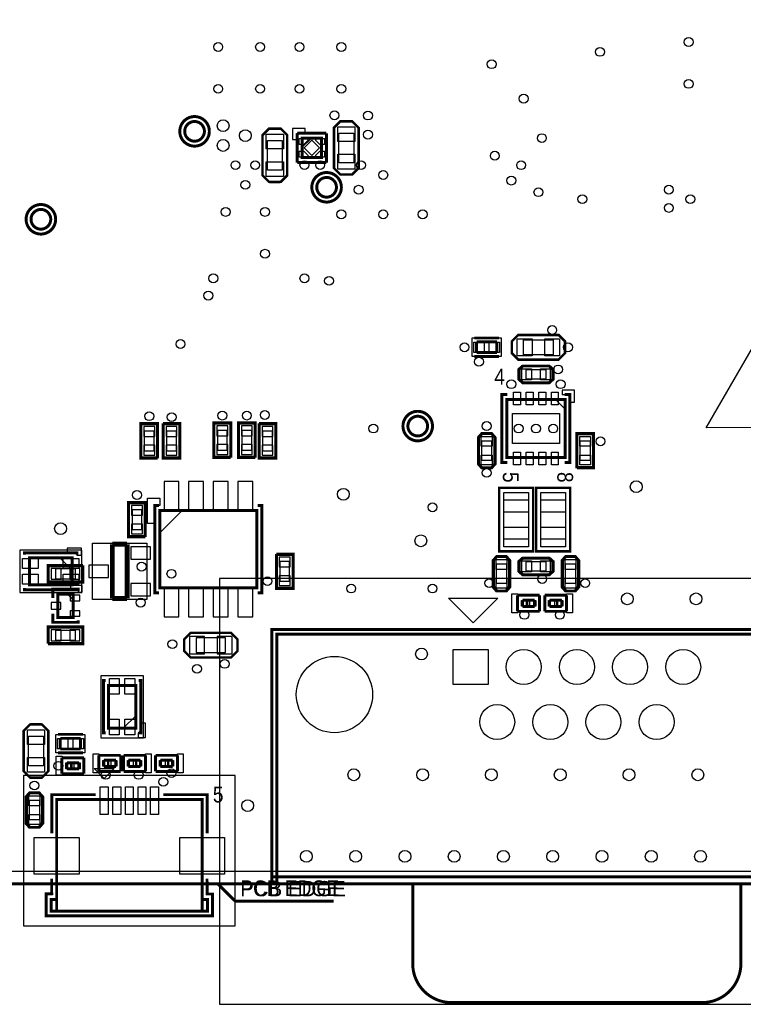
# Model space of a CAD drawing. Extents: x 6 to 156, y -6 to 136.
# Tile 5 of 32: x 55 to 92, y -6 to 45. Entities that reach past the tile are written whole.
import ezdxf

# ---------------------------------------------------------------- set-up
doc = ezdxf.new("R2010")
doc.units = 0
for name, color, linetype in [('BG_OUTLINE', 134, 'CONTINUOUS'), ('PG_ASSEMBLY_BOTTOM', 1, 'CONTINUOUS'), ('PG_ASSEMBLY_TOP', 1, 'CONTINUOUS'), ('PG_PLACE_BOUND_BOTTOM', 152, 'CONTINUOUS'), ('PG_PLACE_BOUND_TOP', 152, 'CONTINUOUS'), ('PG_SILKSCREEN_BOTTOM', 204, 'CONTINUOUS'), ('PG_SILKSCREEN_TOP', 45, 'CONTINUOUS'), ('PIN_BOTTOM', 5, 'CONTINUOUS'), ('PIN_TOP', 1, 'CONTINUOUS'), ('RKI_ALL', 174, 'CONTINUOUS'), ('VC_BOTTOM', 5, 'CONTINUOUS'), ('VC_TOP', 1, 'CONTINUOUS')]:
    doc.layers.add(name, color=color, linetype=linetype)

msp = doc.modelspace()

# ---------------------------------------------------------------- linework, layer by layer
at = {"layer": 'BG_OUTLINE', "const_width": 0.1524}
msp.add_lwpolyline([(7.558024, 0.050038), (136.542018, 0.050038, 0.414214), (137.050018, 0.558038), (137.050018, 11.925808)], format="xyb", dxfattribs=at)
at = {"layer": 'PG_ASSEMBLY_BOTTOM'}
for points in [[(61.373004, 22.071838), (61.373004, 23.748238), (62.135004, 23.748238), (62.135004, 22.071838)], [(63.278004, 23.748238), (63.278004, 22.071838), (62.516004, 22.071838), (62.516004, 23.748238)], [(65.140078, 22.106128), (65.140078, 23.782528), (65.902078, 23.782528), (65.902078, 22.106128)], [(66.404998, 22.106128), (66.404998, 23.782528), (67.166998, 23.782528), (67.166998, 22.106128)], [(68.231004, 23.748238), (68.231004, 22.071838), (67.469004, 22.071838), (67.469004, 23.748238)], [(60.738004, 18.007838), (60.738004, 19.684238), (61.500004, 19.684238), (61.500004, 18.007838)], [(62.301882, 19.322034), (63.453264, 19.322034), (62.301882, 18.170652)], [(61.627004, 17.626838), (61.627004, 14.731238), (58.833004, 14.731238), (58.833004, 17.626838)], [(69.120004, 17.017238), (69.120004, 15.340838), (68.358004, 15.340838), (68.358004, 17.017238)], [(58.274204, 15.671038), (56.597804, 15.671038), (56.597804, 16.433038), (58.274204, 16.433038)], [(57.836054, 14.701012), (57.53608, 15.000986), (57.836054, 15.000986)], [(56.597804, 13.258038), (58.274204, 13.258038), (58.274204, 12.496038), (56.597804, 12.496038)], [(63.608204, 12.724638), (63.887604, 13.004038), (65.970404, 13.004038), (66.249804, 12.724638), (66.326004, 12.648438), (66.326004, 12.089638), (66.148204, 11.911838), (65.970404, 11.734038), (63.887604, 11.734038), (63.709804, 11.911838), (63.532004, 12.089638), (63.532004, 12.648438)]]:
    msp.add_lwpolyline(points, close=True, dxfattribs=at)
at = {"layer": 'PG_ASSEMBLY_BOTTOM', "const_width": 0.1524}
for points in [[(62.302136, 19.322034), (67.301872, 19.322034), (67.301872, 15.322042), (62.302136, 15.322042), (62.302136, 19.322034)], [(57.836054, 13.80109), (57.035954, 13.80109), (57.035954, 15.000986), (57.836054, 15.000986), (57.836054, 13.80109)]]:
    msp.add_lwpolyline(points, dxfattribs=at)
at = {"layer": 'PG_ASSEMBLY_TOP', "const_width": 0.1524}
for points in [[(64.598042, 38.87724, 0.99995), (63.582042, 38.87724, 1.00005), (64.598042, 38.87724)], [(71.406004, 35.991038, 0.99995), (70.390004, 35.991038, 1.00005), (71.406004, 35.991038)], [(56.674004, 34.340038, 0.99995), (55.658004, 34.340038, 1.00005), (56.674004, 34.340038)], [(76.105004, 23.672038, 0.99995), (75.089004, 23.672038, 1.00005), (76.105004, 23.672038)], [(75.33894, 0.051054), (75.33894, -4.06908, 0.414194), (77.338936, -6.069076), (90.2589, -6.069076, 0.414215), (92.258896, -4.06908), (92.258896, 0.051054)]]:
    msp.add_lwpolyline(points, format="xyb", dxfattribs=at)
at = {"layer": 'PG_ASSEMBLY_TOP'}
for points in [[(71.558404, 39.343838), (71.279004, 39.064438), (71.279004, 36.981638), (71.558404, 36.702238), (71.634604, 36.626038), (72.193404, 36.626038), (72.371204, 36.803838), (72.549004, 36.981638), (72.549004, 39.064438), (72.371204, 39.242238), (72.193404, 39.420038), (71.634604, 39.420038)], [(67.875404, 38.962838), (67.596004, 38.683438), (67.596004, 36.600638), (67.875404, 36.321238), (67.951604, 36.245038), (68.510404, 36.245038), (68.688204, 36.422838), (68.866004, 36.600638), (68.866004, 38.683438), (68.688204, 38.861238), (68.510404, 39.039038), (67.951604, 39.039038)], [(69.636132, 38.523164), (70.116192, 38.523164), (69.636132, 38.06952)], [(80.499204, 27.380438), (80.778604, 27.101038), (82.861404, 27.101038), (83.140804, 27.380438), (83.217004, 27.456638), (83.217004, 28.015438), (83.039204, 28.193238), (82.861404, 28.371038), (80.778604, 28.371038), (80.600804, 28.193238), (80.423004, 28.015438), (80.423004, 27.456638)], [(81.032604, 25.958038), (82.353404, 25.958038), (82.531204, 26.113486), (82.531204, 26.56205), (82.353404, 26.720038), (81.032604, 26.720038), (80.854804, 26.567638), (80.854804, 26.110438)], [(83.193128, 24.545036), (82.693002, 25.044908), (83.193128, 25.044908)], [(79.534004, 21.741638), (79.534004, 23.062438), (79.378556, 23.240238), (78.929992, 23.240238), (78.772004, 23.062438), (78.772004, 21.741638), (78.924404, 21.563838), (79.381604, 21.563838)], [(84.614004, 21.563838), (83.852004, 21.563838), (83.852004, 23.240238), (84.614004, 23.240238)], [(57.783984, 16.899128), (57.783984, 16.238982), (57.124092, 16.899128)], [(79.534004, 16.712438), (79.534004, 15.391638), (79.689452, 15.213838), (80.138016, 15.213838), (80.296004, 15.391638), (80.296004, 16.712438), (80.143604, 16.890238), (79.686404, 16.890238)], [(81.032604, 16.052038), (82.353404, 16.052038), (82.531204, 16.207486), (82.531204, 16.65605), (82.353404, 16.814038), (81.032604, 16.814038), (80.854804, 16.661638), (80.854804, 16.204438)], [(83.090004, 16.712438), (83.090004, 15.391638), (83.245452, 15.213838), (83.694016, 15.213838), (83.852004, 15.391638), (83.852004, 16.712438), (83.699604, 16.890238), (83.242404, 16.890238)], [(77.180948, 14.797024), (79.720948, 14.797024), (78.450948, 13.527024)], [(81.211928, 14.368018), (81.211928, 14.688058), (81.002124, 14.688058), (81.002124, 14.368018)], [(82.80908, 14.688058), (82.80908, 14.368018), (83.018884, 14.368018), (83.018884, 14.688058)], [(61.077094, 8.084058), (60.416948, 8.084058), (61.077094, 8.74395)], [(55.556404, 8.228838), (55.277004, 7.949438), (55.277004, 5.866638), (55.556404, 5.587238), (55.632604, 5.511038), (56.191404, 5.511038), (56.369204, 5.688838), (56.547004, 5.866638), (56.547004, 7.949438), (56.369204, 8.127238), (56.191404, 8.305038), (55.632604, 8.305038)], [(57.716928, 5.986018), (57.716928, 6.306058), (57.507124, 6.306058), (57.507124, 5.986018)], [(59.621928, 6.113018), (59.621928, 6.433058), (59.412124, 6.433058), (59.412124, 6.113018)], [(61.09208, 6.433058), (61.09208, 6.113018), (61.301884, 6.113018), (61.301884, 6.433058)], [(62.74308, 6.433058), (62.74308, 6.113018), (62.952884, 6.113018), (62.952884, 6.433058)], [(59.428888, 5.496052), (58.920888, 6.004052), (59.936888, 6.004052)], [(56.213248, 3.199638), (56.213248, 4.520438), (56.0578, 4.698238), (55.609236, 4.698238), (55.451248, 4.520438), (55.451248, 3.199638), (55.603648, 3.021838), (56.060848, 3.021838)]]:
    msp.add_lwpolyline(points, close=True, dxfattribs=at)
for points, const_width in [([(69.636132, 38.52291), (70.635876, 38.52291), (70.635876, 37.522912), (69.636132, 37.522912), (69.636132, 38.52291)], 0.1524), ([(78.627986, 27.460956), (78.627986, 28.01112)], 0.1524), ([(78.627986, 28.01112), (79.678022, 28.01112)], 0.1524), ([(79.678022, 28.01112), (79.678022, 27.460956)], 0.1524), ([(79.678022, 27.460956), (78.627986, 27.460956)], 0.1524), ([(80.19288, 22.044914), (80.19288, 25.044908), (83.193128, 25.044908), (83.193128, 22.044914), (80.19288, 22.044914)], 0.1524), ([(57.774078, 16.879062), (55.57393, 16.879062), (55.57393, 15.479014), (57.774078, 15.479014), (57.774078, 16.879062)], 0.1524), ([(81.621884, 14.688058), (81.002124, 14.688058)], 0.1524), ([(81.002124, 14.688058), (81.002124, 14.368018)], 0.1524), ([(81.621884, 14.368018), (81.621884, 14.688058)], 0.1524), ([(82.399124, 14.688058), (82.399124, 14.368018)], 0.1524), ([(83.018884, 14.688058), (82.399124, 14.688058)], 0.1524), ([(83.018884, 14.368018), (83.018884, 14.688058)], 0.1524), ([(81.002124, 14.368018), (81.621884, 14.368018)], 0.1524), ([(82.399124, 14.368018), (83.018884, 14.368018)], 0.1524), ([(68.329048, 0.051054), (99.518978, 0.051054), (99.518978, 12.93114), (68.329048, 12.93114), (68.329048, 0.051054)], 0.1524), ([(61.057028, 8.093964), (61.057028, 10.294112), (59.65698, 10.294112), (59.65698, 8.093964), (61.057028, 8.093964)], 0.1524), ([(57.164986, 7.013956), (57.164986, 7.56412)], 0.1524), ([(57.164986, 7.56412), (58.215022, 7.56412)], 0.1524), ([(58.215022, 7.56412), (58.215022, 7.013956)], 0.1524), ([(58.215022, 7.013956), (57.164986, 7.013956)], 0.1524), ([(58.126884, 6.306058), (57.507124, 6.306058)], 0.1524), ([(57.507124, 6.306058), (57.507124, 5.986018)], 0.1524), ([(58.126884, 5.986018), (58.126884, 6.306058)], 0.1524), ([(60.031884, 6.433058), (59.412124, 6.433058)], 0.1524), ([(59.412124, 6.433058), (59.412124, 6.113018)], 0.1524), ([(59.412124, 6.113018), (60.031884, 6.113018)], 0.1524), ([(60.031884, 6.113018), (60.031884, 6.433058)], 0.1524), ([(60.682124, 6.433058), (60.682124, 6.113018)], 0.1524), ([(61.301884, 6.433058), (60.682124, 6.433058)], 0.1524), ([(60.682124, 6.113018), (61.301884, 6.113018)], 0.1524), ([(61.301884, 6.113018), (61.301884, 6.433058)], 0.1524), ([(62.333124, 6.433058), (62.333124, 6.113018)], 0.1524), ([(62.952884, 6.433058), (62.333124, 6.433058)], 0.1524), ([(62.333124, 6.113018), (62.952884, 6.113018)], 0.1524), ([(62.952884, 6.113018), (62.952884, 6.433058)], 0.1524), ([(57.507124, 5.986018), (58.126884, 5.986018)], 0.1524), ([(56.979058, -1.346962), (56.979058, 4.40309), (64.478916, 4.40309), (64.478916, -1.346962)], 0.1524), ([(56.41086, 0.053086), (65.298066, 0.053086), (66.18986, -0.838962), (71.26986, -0.838962)], 0.151892), ([(68.382896, 0.42291), (99.497896, 0.42291)], 0.1524)]:
    msp.add_lwpolyline(points, dxfattribs=dict(at, const_width=const_width))
for points in [[(80.042004, 17.830038), (80.042004, 19.862038), (81.312004, 19.862038), (81.312004, 17.830038), (80.042004, 17.830038)], [(81.947004, 17.830038), (81.947004, 19.862038), (83.217004, 19.862038), (83.217004, 17.830038), (81.947004, 17.830038)]]:
    msp.add_lwpolyline(points, dxfattribs=at)
msp.add_lwpolyline([(64.478916, -0.747014, 0.1524, 0.1524, 0), (64.758824, -0.747014, 0.1524, 0.1524, 0), (64.758824, -1.346962, 0.1524, 0.1524, 0), (56.698896, -1.346962, 0.1524, 0.1524, 0), (56.698896, -0.747014, 0.151892, 0.151892, 0), (56.91886, -0.747014, 0.151892, 0.151892, 0)], format="xyseb", dxfattribs=at)
at = {"layer": 'PG_PLACE_BOUND_BOTTOM'}
for points in [[(94.307406, 30.206442), (98.102166, 23.592282), (90.477086, 23.589742)], [(61.500004, 22.402038), (62.008004, 22.402038), (62.008004, 23.418038), (61.500004, 23.418038)], [(63.151004, 23.418038), (62.643004, 23.418038), (62.643004, 22.402038), (63.151004, 22.402038)], [(65.267078, 22.436328), (65.775078, 22.436328), (65.775078, 23.452328), (65.267078, 23.452328)], [(66.531998, 22.436328), (67.039998, 22.436328), (67.039998, 23.452328), (66.531998, 23.452328)], [(68.104004, 23.418038), (67.596004, 23.418038), (67.596004, 22.402038), (68.104004, 22.402038)], [(60.865004, 18.338038), (61.373004, 18.338038), (61.373004, 19.353784), (60.865004, 19.353784)], [(67.301872, 19.322034), (67.301872, 15.322042), (62.301628, 15.322042), (62.301628, 19.322034)], [(61.627004, 17.626838), (61.627004, 14.731238), (58.833004, 14.731238), (58.833004, 17.626838)], [(57.944004, 15.798038), (57.944004, 16.306038), (56.928004, 16.306038), (56.928004, 15.798038)], [(68.993004, 16.687038), (68.485004, 16.687038), (68.485004, 15.671038), (68.993004, 15.671038)], [(57.035954, 15.000986), (57.836054, 15.000986), (57.836054, 13.80109), (57.035954, 13.80109)], [(56.928004, 13.131038), (56.928004, 12.623038), (57.944004, 12.623038), (57.944004, 13.131038)], [(64.167004, 12.750038), (64.167004, 11.988038), (65.691004, 11.988038), (65.691004, 12.750038)]]:
    msp.add_lwpolyline(points, close=True, dxfattribs=at)
at = {"layer": 'PG_PLACE_BOUND_TOP'}
for points in [[(64.598042, 38.87724, 1), (63.582042, 38.877189, 1)], [(71.406004, 35.991038, 1), (70.390004, 35.990987, 1)], [(56.674004, 34.340038, 1), (55.658004, 34.339987, 1)], [(76.105004, 23.672038, 1), (75.089004, 23.671987, 1)]]:
    msp.add_lwpolyline(points, format="xyb", close=True, dxfattribs=at)
for points in [[(71.533004, 38.785038), (72.295004, 38.785038), (72.295004, 37.261038), (71.533004, 37.261038)], [(67.850004, 38.404038), (68.612004, 38.404038), (68.612004, 36.880038), (67.850004, 36.880038)], [(69.636132, 37.522912), (69.636132, 38.52291), (70.635876, 38.52291), (70.635876, 37.522912)], [(79.903066, 28.216098), (79.903066, 27.255978), (78.402942, 27.255978), (78.402942, 28.216098)], [(81.058004, 27.355038), (81.058004, 28.117038), (82.582004, 28.117038), (82.582004, 27.355038)], [(81.185004, 26.085038), (81.185004, 26.593038), (82.201004, 26.593038), (82.201004, 26.085038)], [(83.193128, 25.044908), (83.193128, 22.044914), (80.193388, 22.044914), (80.193388, 25.044908)], [(79.407004, 21.894038), (78.899004, 21.894038), (78.899004, 22.910038), (79.407004, 22.910038)], [(84.487004, 21.894038), (83.979004, 21.894038), (83.979004, 22.910038), (84.487004, 22.910038)], [(81.312004, 17.830038), (80.042004, 17.830038), (80.042004, 19.862038), (81.312004, 19.862038)], [(83.217004, 17.830038), (81.947004, 17.830038), (81.947004, 19.862038), (83.217004, 19.862038)], [(58.27395, 15.078964), (58.27395, 17.279112), (55.074058, 17.279112), (55.074058, 15.078964)], [(79.661004, 16.560038), (80.169004, 16.560038), (80.169004, 15.544038), (79.661004, 15.544038)], [(81.185004, 16.179038), (81.185004, 16.687038), (82.201004, 16.687038), (82.201004, 16.179038)], [(83.217004, 16.560038), (83.725004, 16.560038), (83.725004, 15.544038), (83.217004, 15.544038)], [(65.369948, 15.813024), (65.369948, -6.157976), (102.453948, -6.157976), (102.453948, 15.813024)], [(81.621884, 14.368018), (81.621884, 14.688058), (81.002124, 14.688058), (81.002124, 14.368018)], [(82.399124, 14.688058), (82.399124, 14.368018), (83.018884, 14.368018), (83.018884, 14.688058)], [(59.25693, 7.594092), (61.457078, 7.594092), (61.457078, 10.793984), (59.25693, 10.793984)], [(55.531004, 7.670038), (56.293004, 7.670038), (56.293004, 6.146038), (55.531004, 6.146038)], [(58.440066, 7.769098), (58.440066, 6.808978), (56.939942, 6.808978), (56.939942, 7.769098)], [(58.126884, 5.986018), (58.126884, 6.306058), (57.507124, 6.306058), (57.507124, 5.986018)], [(60.031884, 6.113018), (60.031884, 6.433058), (59.412124, 6.433058), (59.412124, 6.113018)], [(60.682124, 6.433058), (60.682124, 6.113018), (61.301884, 6.113018), (61.301884, 6.433058)], [(62.333124, 6.433058), (62.333124, 6.113018), (62.952884, 6.113018), (62.952884, 6.433058)], [(55.26786, 5.638038), (55.26786, -2.108962), (66.18986, -2.108962), (66.18986, 5.638038)], [(56.086248, 3.352038), (55.578248, 3.352038), (55.578248, 4.368038), (56.086248, 4.368038)]]:
    msp.add_lwpolyline(points, close=True, dxfattribs=at)
at = {"layer": 'PG_SILKSCREEN_BOTTOM'}
for points, const_width in [([(62.198504, 22.008338), (62.198504, 23.811738), (61.309504, 23.811738), (61.309504, 22.008338), (62.185804, 22.008338)], 0.127), ([(62.452504, 23.811738), (62.452504, 22.008338), (63.341504, 22.008338), (63.341504, 23.811738), (62.465204, 23.811738)], 0.127), ([(65.965578, 22.042628), (65.965578, 23.846028), (65.076578, 23.846028), (65.076578, 22.042628), (65.952878, 22.042628)], 0.127), ([(67.230498, 22.042628), (67.230498, 23.846028), (66.341498, 23.846028), (66.341498, 22.042628), (67.217798, 22.042628)], 0.127), ([(67.405504, 23.811738), (67.405504, 22.008338), (68.294504, 22.008338), (68.294504, 23.811738), (67.418204, 23.811738)], 0.127), ([(61.563504, 17.944338), (61.563504, 19.747738), (60.674504, 19.747738), (60.674504, 17.944338), (61.550804, 17.944338)], 0.127), ([(62.2554, 19.57705), (62.047882, 19.57705), (62.047882, 15.068296), (62.2554, 15.068296)], 0.1524), ([(67.348608, 15.067026), (67.556126, 15.067026), (67.556126, 19.57578), (67.348608, 19.57578)], 0.1524), ([(59.849004, 17.576038), (60.611004, 17.576038)], 0.254), ([(59.849004, 14.782038), (59.849004, 17.576038)], 0.254), ([(60.611004, 17.576038), (60.611004, 14.782038)], 0.254), ([(68.294504, 17.080738), (68.294504, 15.277338), (69.183504, 15.277338), (69.183504, 17.080738), (68.307204, 17.080738)], 0.127), ([(58.337704, 16.496538), (56.534304, 16.496538), (56.534304, 15.607538), (58.337704, 15.607538), (58.337704, 16.483838)], 0.127), ([(58.090054, 15.15491), (58.090054, 15.254986), (56.781954, 15.254986), (56.781954, 14.801088)], 0.1524), ([(60.611004, 14.782038), (59.849004, 14.782038)], 0.254), ([(58.090054, 13.646912), (58.090054, 13.54709), (56.781954, 13.54709), (56.781954, 14.000988)], 0.1524), ([(56.534304, 12.432538), (58.337704, 12.432538), (58.337704, 13.321538), (56.534304, 13.321538), (56.534304, 12.445238)], 0.127), ([(63.557404, 12.064238), (63.887604, 11.734038), (65.970404, 11.734038), (66.300604, 12.064238), (66.300604, 12.673838), (65.970404, 13.004038), (63.887604, 13.004038), (63.557404, 12.673838), (63.557404, 12.064238)], 0.127)]:
    msp.add_lwpolyline(points, dxfattribs=dict(at, const_width=const_width))
for points in [[(62.050168, 18.646394), (61.669168, 18.646394), (61.669168, 19.950684), (62.304168, 19.950684), (62.304168, 19.578574), (62.050168, 19.578574)], [(58.090054, 15.101062), (58.289952, 15.101062), (58.289952, 15.454884), (57.690004, 15.454884), (57.690004, 15.254986), (58.090054, 15.254986)]]:
    msp.add_lwpolyline(points, close=True, dxfattribs=at)
at = {"layer": 'PG_SILKSCREEN_TOP', "const_width": 0.1524}
for points in [[(64.852042, 38.87724, -1.000033), (63.328042, 38.87724, -0.999967), (64.852042, 38.87724)], [(71.660004, 35.991038, -1.000033), (70.136004, 35.991038, -0.999967), (71.660004, 35.991038)], [(56.928004, 34.340038, -1.000033), (55.404004, 34.340038, -0.999967), (56.928004, 34.340038)], [(76.359004, 23.672038, -1.000033), (74.835004, 23.672038, -0.999967), (76.359004, 23.672038)], [(75.33894, 0.051054), (75.33894, -4.06908, 0.414194), (77.338936, -6.069076), (90.2589, -6.069076, 0.414215), (92.258896, -4.06908), (92.258896, 0.051054)]]:
    msp.add_lwpolyline(points, format="xyb", dxfattribs=at)
at = {"layer": 'PG_SILKSCREEN_TOP'}
for points, const_width in [([(72.218804, 39.394638), (72.549004, 39.064438), (72.549004, 36.981638), (72.218804, 36.651438), (71.609204, 36.651438), (71.279004, 36.981638), (71.279004, 39.064438), (71.609204, 39.394638), (72.218804, 39.394638)], 0.127), ([(68.535804, 39.013638), (68.866004, 38.683438), (68.866004, 36.600638), (68.535804, 36.270438), (67.926204, 36.270438), (67.596004, 36.600638), (67.596004, 38.683438), (67.926204, 39.013638), (68.535804, 39.013638)], 0.127), ([(69.382132, 37.268912), (69.382132, 38.77691)], 0.1524), ([(69.382132, 38.77691), (70.889876, 38.77691)], 0.1524), ([(70.889876, 38.77691), (70.889876, 37.268912)], 0.1524), ([(70.889876, 37.268912), (69.382132, 37.268912)], 0.1524), ([(78.512924, 28.216098), (79.793084, 28.216098)], 0.1524), ([(80.448404, 28.040838), (80.778604, 28.371038), (82.861404, 28.371038), (83.191604, 28.040838), (83.191604, 27.431238), (82.861404, 27.101038), (80.778604, 27.101038), (80.448404, 27.431238), (80.448404, 28.040838)], 0.127), ([(78.512924, 27.255978), (79.793084, 27.255978)], 0.1524), ([(81.007204, 26.783538), (82.378804, 26.783538), (82.594704, 26.593038), (82.594704, 26.085038), (82.378804, 25.894538), (81.007204, 25.894538), (80.791304, 26.085038), (80.791304, 26.593038), (81.007204, 26.783538)], 0.127), ([(80.212946, 21.790914), (79.93888, 21.790914), (79.93888, 25.298908), (80.212946, 25.298908)], 0.1524), ([(83.173062, 21.790914), (83.447128, 21.790914), (83.447128, 25.298908), (83.173062, 25.298908)], 0.1524), ([(78.708504, 21.716238), (78.708504, 23.087838), (78.899004, 23.303738), (79.407004, 23.303738), (79.597504, 23.087838), (79.597504, 21.716238), (79.407004, 21.500338), (78.899004, 21.500338), (78.708504, 21.716238)], 0.127), ([(83.788504, 21.500338), (83.788504, 23.303738), (84.677504, 23.303738), (84.677504, 21.500338), (83.801204, 21.500338)], 0.127), ([(79.800704, 17.588738), (79.800704, 20.484338), (81.553304, 20.484338), (81.553304, 17.207738), (79.800704, 17.207738), (79.800704, 17.588738)], 0.127), ([(81.705704, 17.588738), (81.705704, 20.484338), (83.458304, 20.484338), (83.458304, 17.207738), (81.705704, 17.207738), (81.705704, 17.588738)], 0.127), ([(55.319676, 17.035526), (55.319676, 17.135856), (58.028332, 17.135856), (58.028332, 17.035526)], 0.1524), ([(80.359504, 16.737838), (80.359504, 15.366238), (80.169004, 15.150338), (79.661004, 15.150338), (79.470504, 15.366238), (79.470504, 16.737838), (79.661004, 16.953738), (80.169004, 16.953738), (80.359504, 16.737838)], 0.127), ([(81.007204, 16.877538), (82.378804, 16.877538), (82.594704, 16.687038), (82.594704, 16.179038), (82.378804, 15.988538), (81.007204, 15.988538), (80.791304, 16.179038), (80.791304, 16.687038), (81.007204, 16.877538)], 0.127), ([(83.915504, 16.737838), (83.915504, 15.366238), (83.725004, 15.150338), (83.217004, 15.150338), (83.026504, 15.366238), (83.026504, 16.737838), (83.217004, 16.953738), (83.725004, 16.953738), (83.915504, 16.737838)], 0.127), ([(58.028332, 15.32255), (58.028332, 15.22222), (55.319676, 15.22222), (55.319676, 15.32255)], 0.1524), ([(80.748124, 14.114018), (80.748124, 14.942058)], 0.1524), ([(80.748124, 14.942058), (81.875884, 14.942058)], 0.1524), ([(81.875884, 14.942058), (81.875884, 14.114018)], 0.1524), ([(82.145124, 14.114018), (82.145124, 14.942058)], 0.1524), ([(82.145124, 14.942058), (83.272884, 14.942058)], 0.1524), ([(83.272884, 14.942058), (83.272884, 14.114018)], 0.1524), ([(81.875884, 14.114018), (80.748124, 14.114018)], 0.1524), ([(83.272884, 14.114018), (82.145124, 14.114018)], 0.1524), ([(68.329048, 0.051054), (99.772978, 0.051054), (99.772978, 13.18514), (68.075048, 13.18514), (68.075048, 0.051054), (68.329048, 0.051054)], 0.1524), ([(59.500516, 7.83971), (59.400186, 7.83971), (59.400186, 10.548112), (59.500516, 10.548112)], 0.1524), ([(61.213492, 10.548366), (61.313822, 10.548366), (61.313822, 7.83971), (61.213492, 7.83971)], 0.1524), ([(56.216804, 8.279638), (56.547004, 7.949438), (56.547004, 5.866638), (56.216804, 5.536438), (55.607204, 5.536438), (55.277004, 5.866638), (55.277004, 7.949438), (55.607204, 8.279638), (56.216804, 8.279638)], 0.127), ([(57.049924, 7.769098), (58.330084, 7.769098)], 0.1524), ([(57.049924, 6.808978), (58.330084, 6.808978)], 0.1524), ([(57.253124, 5.732018), (57.253124, 6.560058)], 0.1524), ([(57.253124, 6.560058), (58.380884, 6.560058)], 0.1524), ([(58.380884, 6.560058), (58.380884, 5.732018)], 0.1524), ([(59.158124, 5.859018), (59.158124, 6.687058)], 0.1524), ([(59.158124, 6.687058), (60.285884, 6.687058)], 0.1524), ([(60.285884, 6.687058), (60.285884, 5.859018)], 0.1524), ([(60.428124, 5.859018), (60.428124, 6.687058)], 0.1524), ([(60.428124, 6.687058), (61.555884, 6.687058)], 0.1524), ([(61.555884, 6.687058), (61.555884, 5.859018)], 0.1524), ([(62.079124, 5.859018), (62.079124, 6.687058)], 0.1524), ([(62.079124, 6.687058), (63.206884, 6.687058)], 0.1524), ([(63.206884, 6.687058), (63.206884, 5.859018)], 0.1524), ([(58.380884, 5.732018), (57.253124, 5.732018)], 0.1524), ([(60.285884, 5.859018), (59.158124, 5.859018)], 0.1524), ([(61.555884, 5.859018), (60.428124, 5.859018)], 0.1524), ([(63.206884, 5.859018), (62.079124, 5.859018)], 0.1524), ([(55.387748, 3.174238), (55.387748, 4.545838), (55.578248, 4.761738), (56.086248, 4.761738), (56.276748, 4.545838), (56.276748, 3.174238), (56.086248, 2.958338), (55.578248, 2.958338), (55.387748, 3.174238)], 0.127), ([(58.985912, 4.65709), (56.725058, 4.65709), (56.725058, 2.657094)], 0.1524), ([(62.472062, 4.65709), (64.732916, 4.65709), (64.732916, 2.657094)], 0.1524), ([(56.41086, 0.050038), (65.30086, 0.050038), (66.18986, -0.838962), (71.26986, -0.838962)], 0.151892), ([(99.751896, 0.42291), (68.128896, 0.42291)], 0.1524)]:
    msp.add_lwpolyline(points, dxfattribs=dict(at, const_width=const_width))
for points in [[(69.14134, 39.026338), (69.14134, 38.457378), (69.379084, 38.457378), (69.379084, 38.779958), (69.789802, 38.779958), (69.789802, 39.026338)], [(83.45297, 24.901652), (83.652868, 24.901652), (83.673188, 24.901652), (83.673188, 25.51938), (83.05292, 25.51938), (83.05292, 25.5016), (83.05292, 25.301702), (83.45297, 25.301702)], [(58.024014, 17.00911), (58.264044, 17.00911), (58.264044, 17.378934), (57.513982, 17.378934), (57.513982, 17.138904), (58.024014, 17.138904)], [(77.180948, 14.797024), (79.720948, 14.797024), (78.450948, 13.527024)], [(80.751934, 15.018004), (80.751934, 14.038072), (80.45196, 14.038072), (80.45196, 15.018004)], [(83.269074, 14.038072), (83.269074, 15.018004), (83.569048, 15.018004), (83.569048, 14.038072)], [(61.187076, 7.844028), (61.187076, 7.603998), (61.5569, 7.603998), (61.5569, 8.35406), (61.317124, 8.35406), (61.317124, 7.844028)], [(57.256934, 6.636004), (57.256934, 5.656072), (56.95696, 5.656072), (56.95696, 6.636004)], [(59.161934, 6.763004), (59.161934, 5.783072), (58.86196, 5.783072), (58.86196, 6.763004)], [(61.552074, 5.783072), (61.552074, 6.763004), (61.852048, 6.763004), (61.852048, 5.783072)], [(63.203074, 5.783072), (63.203074, 6.763004), (63.503048, 6.763004), (63.503048, 5.783072)], [(58.920888, 6.004052), (59.936888, 6.004052), (59.428888, 5.496052)]]:
    msp.add_lwpolyline(points, close=True, dxfattribs=at)
msp.add_lwpolyline([(64.732408, 0.32258, 0.151892, 0.151892, 0), (64.73444, -0.468376, 0.151892, 0.151892, 0), (65.011554, -0.46736, 0.151892, 0.151892, 0), (65.012824, -0.747014, 0.1524, 0.1524, 0), (65.012824, -1.600962, 0.1524, 0.1524, 0), (56.444896, -1.600962, 0.1524, 0.1524, 0), (56.444896, -0.747014, 0.151892, 0.151892, 0), (56.444896, -0.729996, 0.151892, 0.151892, 0), (56.445404, -0.451866, 0.151892, 0.151892, 0), (56.723534, -0.451612, 0.151892, 0.151892, 0), (56.722518, 0.322326, 0.151892, 0.151892, 0)], format="xyseb", dxfattribs=at)
at = {"layer": 'PIN_BOTTOM'}
for points in [[(61.474604, 23.138638), (62.033404, 23.138638), (62.033404, 23.646638), (61.474604, 23.646638)], [(63.176404, 23.646638), (62.617604, 23.646638), (62.617604, 23.138638), (63.176404, 23.138638)], [(65.241678, 23.172928), (65.800478, 23.172928), (65.800478, 23.680928), (65.241678, 23.680928)], [(66.506598, 23.172928), (67.065398, 23.172928), (67.065398, 23.680928), (66.506598, 23.680928)], [(68.129404, 23.646638), (67.570604, 23.646638), (67.570604, 23.138638), (68.129404, 23.138638)], [(61.474604, 22.173438), (62.033404, 22.173438), (62.033404, 22.681438), (61.474604, 22.681438)], [(63.176404, 22.681438), (62.617604, 22.681438), (62.617604, 22.173438), (63.176404, 22.173438)], [(65.241678, 22.207728), (65.800478, 22.207728), (65.800478, 22.715728), (65.241678, 22.715728)], [(66.506598, 22.207728), (67.065398, 22.207728), (67.065398, 22.715728), (66.506598, 22.715728)], [(68.129404, 22.681438), (67.570604, 22.681438), (67.570604, 22.173438), (68.129404, 22.173438)], [(62.516004, 20.80895), (62.516004, 19.28495), (63.278004, 19.28495), (63.278004, 20.80895)], [(63.786004, 20.80895), (63.786004, 19.28495), (64.548004, 19.28495), (64.548004, 20.80895)], [(65.056004, 20.80895), (65.056004, 19.28495), (65.818004, 19.28495), (65.818004, 20.80895)], [(66.326004, 20.80895), (66.326004, 19.28495), (67.088004, 19.28495), (67.088004, 20.80895)], [(60.839604, 19.074638), (61.398404, 19.074638), (61.398404, 19.582638), (60.839604, 19.582638)], [(60.839604, 18.109438), (61.398404, 18.109438), (61.398404, 18.617438), (60.839604, 18.617438)], [(61.817504, 17.436338), (60.801504, 17.436338), (60.801504, 16.801338), (61.817504, 16.801338)], [(69.018404, 16.915638), (68.459604, 16.915638), (68.459604, 16.407638), (69.018404, 16.407638)], [(57.207404, 15.772638), (57.207404, 16.331438), (56.699404, 16.331438), (56.699404, 15.772638)], [(58.172604, 15.772638), (58.172604, 16.331438), (57.664604, 16.331438), (57.664604, 15.772638)], [(59.658504, 16.496538), (58.642504, 16.496538), (58.642504, 15.861538), (59.658504, 15.861538)], [(69.018404, 15.950438), (68.459604, 15.950438), (68.459604, 15.442438), (69.018404, 15.442438)], [(61.817504, 15.556738), (60.801504, 15.556738), (60.801504, 14.921738), (61.817504, 14.921738)], [(62.516004, 15.359126), (62.516004, 13.835126), (63.278004, 13.835126), (63.278004, 15.359126)], [(63.786004, 15.359126), (63.786004, 13.835126), (64.548004, 13.835126), (64.548004, 15.359126)], [(65.056004, 15.359126), (65.056004, 13.835126), (65.818004, 13.835126), (65.818004, 15.359126)], [(66.326004, 15.359126), (66.326004, 13.835126), (67.088004, 13.835126), (67.088004, 15.359126)], [(57.67197, 14.661388), (58.17997, 14.661388), (58.17997, 14.940788), (57.67197, 14.940788)], [(56.692038, 14.223238), (57.200038, 14.223238), (57.200038, 14.578838), (56.692038, 14.578838)], [(57.67197, 13.861288), (58.17997, 13.861288), (58.17997, 14.140688), (57.67197, 14.140688)], [(56.699404, 13.156438), (56.699404, 12.597638), (57.207404, 12.597638), (57.207404, 13.156438)], [(57.664604, 13.156438), (57.664604, 12.597638), (58.172604, 12.597638), (58.172604, 13.156438)], [(63.836804, 12.813538), (63.836804, 11.924538), (64.598804, 11.924538), (64.598804, 12.813538)], [(65.259204, 12.813538), (65.259204, 11.924538), (66.021204, 11.924538), (66.021204, 12.813538)], [(77.422248, 10.339324), (77.422248, 12.142724), (79.225648, 12.142724), (79.225648, 10.339324)]]:
    msp.add_lwpolyline(points, close=True, dxfattribs=at)
for centre, radius in [((71.303896, 9.82091), 1.9685), ((81.063846, 11.241024), 0.9017), ((83.803998, 11.241024), 0.9017), ((86.543896, 11.241024), 0.9017), ((89.284048, 11.241024), 0.9017), ((79.694024, 8.40105), 0.9017), ((82.433922, 8.40105), 0.9017), ((85.17382, 8.40105), 0.9017), ((87.913972, 8.40105), 0.9017)]:
    msp.add_circle(centre, radius, dxfattribs=at)
at = {"layer": 'PIN_TOP'}
for points in [[(71.469504, 39.115238), (72.358504, 39.115238), (72.358504, 38.353238), (71.469504, 38.353238)], [(67.786504, 38.734238), (68.675504, 38.734238), (68.675504, 37.972238), (67.786504, 37.972238)], [(69.475858, 38.193218), (69.475858, 38.503098), (69.936106, 38.503098), (69.936106, 38.402514), (69.72681, 38.193218)], [(70.136004, 37.627907), (69.740873, 38.023038), (70.136004, 38.418169), (70.531135, 38.023038)], [(70.79615, 38.503098), (70.79615, 38.193218), (70.545198, 38.193218), (70.335902, 38.402514), (70.335902, 38.503098)], [(69.475858, 37.542978), (69.475858, 37.852858), (69.72681, 37.852858), (69.936106, 37.643562), (69.936106, 37.542978)], [(70.79615, 37.852858), (70.79615, 37.542978), (70.335902, 37.542978), (70.335902, 37.643562), (70.545198, 37.852858)], [(71.469504, 37.692838), (72.358504, 37.692838), (72.358504, 36.930838), (71.469504, 36.930838)], [(67.786504, 37.311838), (68.675504, 37.311838), (68.675504, 36.549838), (67.786504, 36.549838)], [(78.486254, 28.002738), (79.019654, 28.002738), (79.019654, 27.469338), (78.486254, 27.469338)], [(79.286354, 28.002738), (79.819754, 28.002738), (79.819754, 27.469338), (79.286354, 27.469338)], [(80.727804, 27.291538), (80.727804, 28.180538), (81.489804, 28.180538), (81.489804, 27.291538)], [(82.150204, 27.291538), (82.150204, 28.180538), (82.912204, 28.180538), (82.912204, 27.291538)], [(80.956404, 26.059638), (80.956404, 26.618438), (81.464404, 26.618438), (81.464404, 26.059638)], [(81.921604, 26.059638), (81.921604, 26.618438), (82.429604, 26.618438), (82.429604, 26.059638)], [(80.895698, 25.425146), (80.895698, 24.764746), (80.540098, 24.764746), (80.540098, 25.425146)], [(81.545684, 25.425146), (81.545684, 24.764746), (81.190084, 24.764746), (81.190084, 25.425146)], [(82.195924, 25.425146), (82.195924, 24.764746), (81.840324, 24.764746), (81.840324, 25.425146)], [(82.84591, 25.425146), (82.84591, 24.764746), (82.49031, 24.764746), (82.49031, 25.425146)], [(82.899504, 24.319738), (82.899504, 22.770338), (80.486504, 22.770338), (80.486504, 24.319738)], [(79.432404, 22.630638), (78.873604, 22.630638), (78.873604, 23.138638), (79.432404, 23.138638)], [(84.512404, 22.630638), (83.953604, 22.630638), (83.953604, 23.138638), (84.512404, 23.138638)], [(79.432404, 21.665438), (78.873604, 21.665438), (78.873604, 22.173438), (79.432404, 22.173438)], [(80.895698, 22.32533), (80.895698, 21.66493), (80.540098, 21.66493), (80.540098, 22.32533)], [(81.545684, 22.32533), (81.545684, 21.66493), (81.190084, 21.66493), (81.190084, 22.32533)], [(82.195924, 22.32533), (82.195924, 21.66493), (81.840324, 21.66493), (81.840324, 22.32533)], [(82.84591, 22.32533), (82.84591, 21.66493), (82.49031, 21.66493), (82.49031, 22.32533)], [(84.512404, 21.665438), (83.953604, 21.665438), (83.953604, 22.173438), (84.512404, 22.173438)], [(81.312004, 20.243038), (81.312004, 19.227038), (80.042004, 19.227038), (80.042004, 20.243038)], [(83.217004, 20.243038), (83.217004, 19.227038), (81.947004, 19.227038), (81.947004, 20.243038)], [(81.312004, 18.465038), (81.312004, 17.449038), (80.042004, 17.449038), (80.042004, 18.465038)], [(83.217004, 18.465038), (83.217004, 17.449038), (81.947004, 17.449038), (81.947004, 18.465038)], [(56.030368, 16.833088), (56.030368, 16.325088), (55.217568, 16.325088), (55.217568, 16.833088)], [(58.13044, 16.833088), (58.13044, 16.325088), (57.31764, 16.325088), (57.31764, 16.833088)], [(79.635604, 16.788638), (80.194404, 16.788638), (80.194404, 16.280638), (79.635604, 16.280638)], [(83.191604, 16.788638), (83.750404, 16.788638), (83.750404, 16.280638), (83.191604, 16.280638)], [(80.956404, 16.153638), (80.956404, 16.712438), (81.464404, 16.712438), (81.464404, 16.153638)], [(81.921604, 16.153638), (81.921604, 16.712438), (82.429604, 16.712438), (82.429604, 16.153638)], [(56.030368, 16.032988), (56.030368, 15.524988), (55.217568, 15.524988), (55.217568, 16.032988)], [(58.13044, 16.032988), (58.13044, 15.524988), (57.31764, 15.524988), (57.31764, 16.032988)], [(79.635604, 15.823438), (80.194404, 15.823438), (80.194404, 15.315438), (79.635604, 15.315438)], [(83.191604, 15.823438), (83.750404, 15.823438), (83.750404, 15.315438), (83.191604, 15.315438)], [(80.94472, 14.375638), (80.94472, 14.680438), (81.24952, 14.680438), (81.24952, 14.375638)], [(81.374488, 14.375638), (81.374488, 14.680438), (81.679288, 14.680438), (81.679288, 14.375638)], [(82.64652, 14.680438), (82.64652, 14.375638), (82.34172, 14.375638), (82.34172, 14.680438)], [(83.076288, 14.680438), (83.076288, 14.375638), (82.771488, 14.375638), (82.771488, 14.680438)], [(77.422248, 10.339324), (77.422248, 12.142724), (79.225648, 12.142724), (79.225648, 10.339324)], [(60.210954, 9.837674), (59.702954, 9.837674), (59.702954, 10.650474), (60.210954, 10.650474)], [(61.011054, 9.837674), (60.503054, 9.837674), (60.503054, 10.650474), (61.011054, 10.650474)], [(60.210954, 7.737602), (59.702954, 7.737602), (59.702954, 8.550402), (60.210954, 8.550402)], [(61.011054, 7.737602), (60.503054, 7.737602), (60.503054, 8.550402), (61.011054, 8.550402)], [(55.467504, 8.000238), (56.356504, 8.000238), (56.356504, 7.238238), (55.467504, 7.238238)], [(57.023254, 7.555738), (57.556654, 7.555738), (57.556654, 7.022338), (57.023254, 7.022338)], [(57.823354, 7.555738), (58.356754, 7.555738), (58.356754, 7.022338), (57.823354, 7.022338)], [(55.467504, 6.577838), (56.356504, 6.577838), (56.356504, 5.815838), (55.467504, 5.815838)], [(57.44972, 5.993638), (57.44972, 6.298438), (57.75452, 6.298438), (57.75452, 5.993638)], [(57.879488, 5.993638), (57.879488, 6.298438), (58.184288, 6.298438), (58.184288, 5.993638)], [(59.35472, 6.120638), (59.35472, 6.425438), (59.65952, 6.425438), (59.65952, 6.120638)], [(59.784488, 6.120638), (59.784488, 6.425438), (60.089288, 6.425438), (60.089288, 6.120638)], [(60.92952, 6.425438), (60.92952, 6.120638), (60.62472, 6.120638), (60.62472, 6.425438)], [(61.359288, 6.425438), (61.359288, 6.120638), (61.054488, 6.120638), (61.054488, 6.425438)], [(62.58052, 6.425438), (62.58052, 6.120638), (62.27572, 6.120638), (62.27572, 6.425438)], [(63.010288, 6.425438), (63.010288, 6.120638), (62.705488, 6.120638), (62.705488, 6.425438)], [(56.111648, 4.088638), (55.552848, 4.088638), (55.552848, 4.596638), (56.111648, 4.596638)], [(59.225688, 3.641852), (59.225688, 5.064252), (59.632088, 5.064252), (59.632088, 3.641852)], [(59.875674, 3.641852), (59.875674, 5.064252), (60.282074, 5.064252), (60.282074, 3.641852)], [(60.52566, 3.641852), (60.52566, 5.064252), (60.93206, 5.064252), (60.93206, 3.641852)], [(61.175646, 3.641852), (61.175646, 5.064252), (61.582046, 5.064252), (61.582046, 3.641852)], [(61.825632, 3.641852), (61.825632, 5.064252), (62.232032, 5.064252), (62.232032, 3.641852)], [(56.111648, 3.123438), (55.552848, 3.123438), (55.552848, 3.631438), (56.111648, 3.631438)], [(55.823104, 0.550418), (55.823104, 2.455418), (58.134504, 2.455418), (58.134504, 0.550418)], [(63.323216, 0.550418), (63.323216, 2.455418), (65.634616, 2.455418), (65.634616, 0.550418)]]:
    msp.add_lwpolyline(points, close=True, dxfattribs=at)
for centre, radius in [((64.090042, 38.87724), 0.508), ((70.898004, 35.991038), 0.508), ((56.166004, 34.340038), 0.508), ((75.597004, 23.672038), 0.508), ((71.303896, 9.82091), 1.9685), ((81.063846, 11.241024), 0.9017), ((83.803998, 11.241024), 0.9017), ((86.543896, 11.241024), 0.9017), ((89.284048, 11.241024), 0.9017), ((79.694024, 8.40105), 0.9017), ((82.433922, 8.40105), 0.9017), ((85.17382, 8.40105), 0.9017), ((87.913972, 8.40105), 0.9017)]:
    msp.add_circle(centre, radius, dxfattribs=at)
at = {"layer": 'RKI_ALL'}
msp.add_lwpolyline([(136.415018, 0.685038), (7.685024, 0.685038), (7.685024, 129.415032), (136.415018, 129.415032), (136.415018, 16.683482), (136.415018, 11.41349)], close=True, dxfattribs=at)
at = {"layer": 'VC_BOTTOM'}
for centre, radius in [((89.567004, 43.484038), 0.2286), ((65.310004, 43.230038), 0.2286), ((67.469004, 43.230038), 0.2286), ((69.501004, 43.230038), 0.2286), ((71.660004, 43.230038), 0.2286), ((84.995004, 42.976038), 0.2286), ((79.407004, 42.341038), 0.2286), ((65.310004, 41.071038), 0.2286), ((67.469004, 41.071038), 0.2286), ((69.501004, 41.071038), 0.2286), ((71.660004, 41.071038), 0.2286), ((89.567004, 41.325038), 0.2286), ((81.058004, 40.563038), 0.2286), ((71.30161, 39.700962), 0.2286), ((73.03008, 39.691818), 0.2286), ((65.564004, 39.166038), 0.3048), ((66.707004, 38.658038), 0.3048), ((73.03008, 38.706806), 0.2286), ((81.997804, 38.52799), 0.2286), ((65.564004, 38.150038), 0.3048), ((79.57058, 37.61867), 0.2286), ((66.199004, 37.134038), 0.2286), ((67.215004, 37.134038), 0.2286), ((69.755004, 37.134038), 0.2286), ((70.566026, 37.134038), 0.2286), ((72.676004, 37.134038), 0.2286), ((80.927702, 37.129212), 0.2286), ((73.819004, 36.626038), 0.2286), ((66.707004, 36.118038), 0.2286), ((72.549004, 35.864038), 0.2286), ((80.423004, 36.33724), 0.2286), ((88.544654, 35.868102), 0.2286), ((81.820004, 35.737038), 0.2286), ((84.083144, 35.37712), 0.2286), ((89.652856, 35.37712), 0.2286), ((88.544654, 34.92754), 0.2286), ((65.691004, 34.721038), 0.2286), ((67.723004, 34.721038), 0.2286), ((71.660004, 34.594038), 0.2286), ((73.819004, 34.594038), 0.2286), ((75.851004, 34.594038), 0.2286), ((67.723004, 32.562038), 0.2286), ((65.056004, 31.292038), 0.2286), ((69.755004, 31.292038), 0.2286), ((71.025004, 31.165038), 0.2286), ((64.802004, 30.403038), 0.2286), ((82.531204, 28.625038), 0.2286), ((63.363602, 27.90444), 0.2286), ((78.010004, 27.736038), 0.2286), ((83.344004, 27.736038), 0.2286), ((78.752954, 26.993088), 0.2286), ((82.836004, 26.593038), 0.2286), ((80.423004, 25.831038), 0.2286), ((82.963004, 25.831038), 0.2286), ((61.754004, 24.180038), 0.2286), ((65.521078, 24.214328), 0.2286), ((66.785998, 24.214328), 0.2286), ((67.712082, 24.245824), 0.2286), ((62.910974, 24.13254), 0.2286), ((79.153004, 23.672038), 0.2286), ((73.311004, 23.545038), 0.2286), ((80.804004, 23.545038), 0.2286), ((81.693004, 23.545038), 0.2286), ((82.582004, 23.545038), 0.2286), ((85.020404, 22.884638), 0.2286), ((79.153004, 21.259038), 0.2286), ((86.86292, 20.54352), 0.3048), ((61.119004, 20.116038), 0.2286), ((71.764398, 20.155408), 0.3048), ((76.359004, 19.481038), 0.2286), ((57.181496, 18.380202), 0.3048), ((75.756516, 17.752822), 0.3048), ((61.359288, 16.419576), 0.2286), ((62.897004, 16.052038), 0.2286), ((67.850004, 15.671038), 0.2286), ((79.280004, 15.569438), 0.2286), ((82.014822, 15.786608), 0.2286), ((84.233004, 15.569438), 0.2286), ((72.168004, 15.290038), 0.2286), ((76.359004, 15.290038), 0.2286), ((61.309504, 14.566138), 0.2286), ((86.40191, 14.75867), 0.3048), ((89.949274, 14.75867), 0.3048), ((81.09712, 13.9319), 0.2286), ((82.923888, 13.9319), 0.2286), ((62.947804, 12.419838), 0.2286), ((75.793346, 11.9126), 0.3048), ((64.217804, 11.149838), 0.2286), ((65.640204, 11.403838), 0.2286), ((57.06999, 6.146038), 0.2286), ((59.50712, 5.6769), 0.2286), ((61.206888, 5.6769), 0.2286), ((62.897004, 5.765038), 0.2286), ((72.300338, 5.683504), 0.3048), ((75.847956, 5.683504), 0.3048), ((79.396336, 5.683504), 0.3048), ((82.94497, 5.683504), 0.3048), ((86.49335, 5.683504), 0.3048), ((90.04173, 5.683504), 0.3048), ((55.832248, 5.130038), 0.2286), ((62.478666, 5.320538), 0.2286), ((66.828924, 4.093972), 0.3048), ((69.856604, 1.472438), 0.3048), ((72.396604, 1.472438), 0.3048), ((74.936604, 1.472438), 0.3048), ((77.476604, 1.472438), 0.3048), ((80.016604, 1.472438), 0.3048), ((82.556604, 1.472438), 0.3048), ((85.096604, 1.472438), 0.3048), ((87.636604, 1.472438), 0.3048), ((90.176604, 1.472438), 0.3048)]:
    msp.add_circle(centre, radius, dxfattribs=at)
at = {"layer": 'VC_TOP'}
for centre, radius in [((89.567004, 43.484038), 0.2286), ((65.310004, 43.230038), 0.2286), ((67.469004, 43.230038), 0.2286), ((69.501004, 43.230038), 0.2286), ((71.660004, 43.230038), 0.2286), ((84.995004, 42.976038), 0.2286), ((79.407004, 42.341038), 0.2286), ((65.310004, 41.071038), 0.2286), ((67.469004, 41.071038), 0.2286), ((69.501004, 41.071038), 0.2286), ((71.660004, 41.071038), 0.2286), ((89.567004, 41.325038), 0.2286), ((81.058004, 40.563038), 0.2286), ((71.30161, 39.700962), 0.2286), ((73.03008, 39.691818), 0.2286), ((65.564004, 39.166038), 0.3048), ((66.707004, 38.658038), 0.3048), ((73.03008, 38.706806), 0.2286), ((81.997804, 38.52799), 0.2286), ((65.564004, 38.150038), 0.3048), ((79.57058, 37.61867), 0.2286), ((66.199004, 37.134038), 0.2286), ((67.215004, 37.134038), 0.2286), ((69.755004, 37.134038), 0.2286), ((70.566026, 37.134038), 0.2286), ((72.676004, 37.134038), 0.2286), ((80.927702, 37.129212), 0.2286), ((73.819004, 36.626038), 0.2286), ((66.707004, 36.118038), 0.2286), ((72.549004, 35.864038), 0.2286), ((80.423004, 36.33724), 0.2286), ((88.544654, 35.868102), 0.2286), ((81.820004, 35.737038), 0.2286), ((84.083144, 35.37712), 0.2286), ((89.652856, 35.37712), 0.2286), ((88.544654, 34.92754), 0.2286), ((65.691004, 34.721038), 0.2286), ((67.723004, 34.721038), 0.2286), ((71.660004, 34.594038), 0.2286), ((73.819004, 34.594038), 0.2286), ((75.851004, 34.594038), 0.2286), ((67.723004, 32.562038), 0.2286), ((65.056004, 31.292038), 0.2286), ((69.755004, 31.292038), 0.2286), ((71.025004, 31.165038), 0.2286), ((64.802004, 30.403038), 0.2286), ((82.531204, 28.625038), 0.2286), ((63.363602, 27.90444), 0.2286), ((78.010004, 27.736038), 0.2286), ((83.344004, 27.736038), 0.2286), ((78.752954, 26.993088), 0.2286), ((82.836004, 26.593038), 0.2286), ((80.423004, 25.831038), 0.2286), ((82.963004, 25.831038), 0.2286), ((61.754004, 24.180038), 0.2286), ((65.521078, 24.214328), 0.2286), ((66.785998, 24.214328), 0.2286), ((67.712082, 24.245824), 0.2286), ((62.910974, 24.13254), 0.2286), ((79.153004, 23.672038), 0.2286), ((73.311004, 23.545038), 0.2286), ((80.804004, 23.545038), 0.2286), ((81.693004, 23.545038), 0.2286), ((82.582004, 23.545038), 0.2286), ((85.020404, 22.884638), 0.2286), ((79.153004, 21.259038), 0.2286), ((86.86292, 20.54352), 0.3048), ((61.119004, 20.116038), 0.2286), ((71.764398, 20.155408), 0.3048), ((76.359004, 19.481038), 0.2286), ((57.181496, 18.380202), 0.3048), ((75.756516, 17.752822), 0.3048), ((61.359288, 16.419576), 0.2286), ((62.897004, 16.052038), 0.2286), ((67.850004, 15.671038), 0.2286), ((79.280004, 15.569438), 0.2286), ((82.014822, 15.786608), 0.2286), ((84.233004, 15.569438), 0.2286), ((72.168004, 15.290038), 0.2286), ((76.359004, 15.290038), 0.2286), ((61.309504, 14.566138), 0.2286), ((86.40191, 14.75867), 0.3048), ((89.949274, 14.75867), 0.3048), ((81.09712, 13.9319), 0.2286), ((82.923888, 13.9319), 0.2286), ((62.947804, 12.419838), 0.2286), ((75.793346, 11.9126), 0.3048), ((64.217804, 11.149838), 0.2286), ((65.640204, 11.403838), 0.2286), ((57.06999, 6.146038), 0.2286), ((59.50712, 5.6769), 0.2286), ((61.206888, 5.6769), 0.2286), ((62.897004, 5.765038), 0.2286), ((72.300338, 5.683504), 0.3048), ((75.847956, 5.683504), 0.3048), ((79.396336, 5.683504), 0.3048), ((82.94497, 5.683504), 0.3048), ((86.49335, 5.683504), 0.3048), ((90.04173, 5.683504), 0.3048), ((55.832248, 5.130038), 0.2286), ((62.478666, 5.320538), 0.2286), ((66.828924, 4.093972), 0.3048), ((69.856604, 1.472438), 0.3048), ((72.396604, 1.472438), 0.3048), ((74.936604, 1.472438), 0.3048), ((77.476604, 1.472438), 0.3048), ((80.016604, 1.472438), 0.3048), ((82.556604, 1.472438), 0.3048), ((85.096604, 1.472438), 0.3048), ((87.636604, 1.472438), 0.3048), ((90.176604, 1.472438), 0.3048)]:
    msp.add_circle(centre, radius, dxfattribs=at)

# ---------------------------------------------------------------- texts
at = {"layer": 'PG_ASSEMBLY_TOP'}
msp.add_text('PCB EDGE', height=0.7874, dxfattribs=at).set_placement((66.44386, -0.584962))
at = {"layer": 'PG_SILKSCREEN_TOP', "width": 0.90625}
for s, p in [('4', (79.542132, 25.814782)), ('5', (65.032636, 4.256786)), ('PCB EDGE', (66.44894, -0.577596))]:
    msp.add_text(s, height=0.8128, dxfattribs=at).set_placement(p)
for s, p in [('5', (79.985616, 21.305774)), ('8', (82.794602, 21.305774))]:
    msp.add_text(s, height=0.8128, rotation=270, dxfattribs=at).set_placement(p)

doc.saveas('drawing.dxf')
